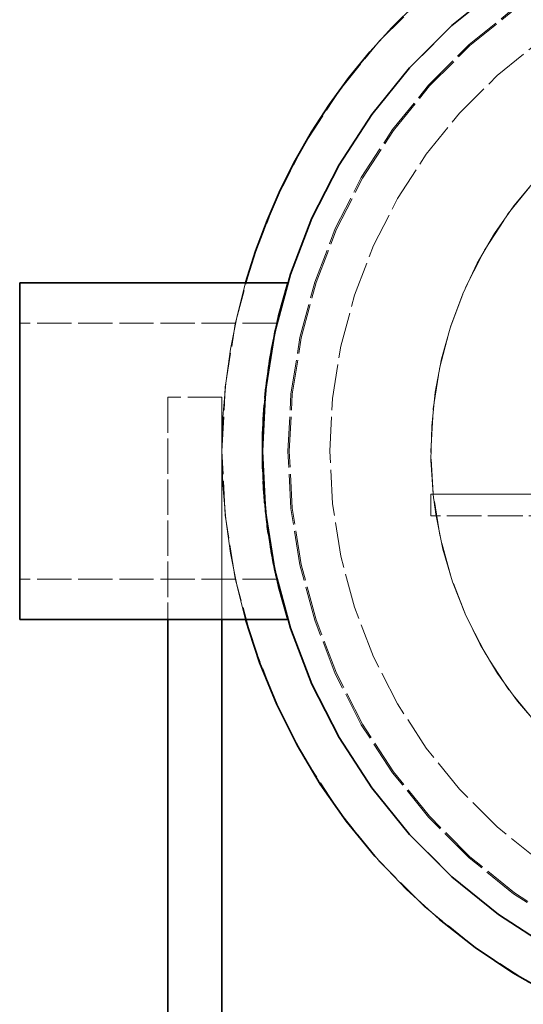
# Model space of a CAD drawing. Header units: millimetres. Extents: x 0 to 420, y 0 to 297.
# Tile 11 of 16: x 273 to 291, y 77 to 114. Entities that reach past the tile are written whole.
import ezdxf

# ---------------------------------------------------------------- set-up
doc = ezdxf.new("R2010")
doc.units = ezdxf.units.MM
doc.linetypes.add('DASHED', pattern=[1.524, 1.27, -0.254])
doc.layers.add('HIDDEN', color=7, linetype='DASHED', lineweight=13, true_color=0x969696)
doc.layers.add('OUTLINE', color=7, linetype='Continuous', lineweight=35, true_color=0x141414)

msp = doc.modelspace()

# ---------------------------------------------------------------- linework, layer by layer
at = {"layer": 'HIDDEN'}
for points in [[(298.332, 77.189), (296.183, 77.765), (294.107, 78.562), (292.125, 79.572), (290.26, 80.783), (288.531, 82.183), (286.958, 83.756), (285.558, 85.485), (284.347, 87.35), (283.337, 89.332), (282.54, 91.408), (281.964, 93.557), (281.616, 95.754), (281.5, 97.975), (281.616, 100.196), (281.964, 102.393), (282.54, 104.542), (283.337, 106.618), (284.347, 108.6), (285.558, 110.465), (286.958, 112.194), (288.531, 113.767), (290.26, 115.167)], [(293.497, 77.192), (291.375, 78.273), (289.378, 79.57), (287.527, 81.068), (285.843, 82.752), (284.345, 84.603), (283.048, 86.6), (281.967, 88.722), (281.113, 90.945), (280.497, 93.245), (280.125, 95.597), (280, 97.975), (280.125, 100.353), (280.497, 102.705), (281.113, 105.005), (281.967, 107.228), (283.048, 109.35), (284.345, 111.347), (285.843, 113.198), (287.527, 114.882)], [(292.6, 80.395), (290.818, 81.552), (289.167, 82.889), (287.664, 84.392), (286.327, 86.043), (285.17, 87.825), (284.205, 89.718), (283.444, 91.702), (282.894, 93.754), (282.561, 95.853), (282.45, 97.975), (282.561, 100.097), (282.894, 102.196), (283.444, 104.248), (284.205, 106.232), (285.17, 108.125), (286.327, 109.907), (287.664, 111.558), (289.167, 113.061), (290.818, 114.398)], [(292.6, 80.395), (290.818, 81.552), (289.167, 82.889), (287.664, 84.392), (286.327, 86.043), (285.17, 87.825), (284.205, 89.718), (283.444, 91.702), (282.894, 93.754), (282.561, 95.853), (282.45, 97.975), (282.561, 100.097), (282.894, 102.196), (283.444, 104.248), (284.205, 106.232), (285.17, 108.125), (286.327, 109.907), (287.664, 111.558), (289.167, 113.061), (290.818, 114.398)], [(292.625, 80.438), (290.847, 81.592), (289.2, 82.926), (287.701, 84.425), (286.367, 86.072), (285.213, 87.85), (284.251, 89.739), (283.491, 91.717), (282.943, 93.765), (282.611, 95.858), (282.5, 97.975), (282.611, 100.092), (282.943, 102.185), (283.491, 104.233), (284.251, 106.211), (285.213, 108.1), (286.367, 109.878), (287.701, 111.525), (289.2, 113.024), (290.847, 114.358)], [(292.625, 80.438), (290.847, 81.592), (289.2, 82.926), (287.701, 84.425), (286.367, 86.072), (285.213, 87.85), (284.251, 89.739), (283.491, 91.717), (282.943, 93.765), (282.611, 95.858), (282.5, 97.975), (282.611, 100.092), (282.943, 102.185), (283.491, 104.233), (284.251, 106.211), (285.213, 108.1), (286.367, 109.878), (287.701, 111.525), (289.2, 113.024), (290.847, 114.358)], [(292.625, 80.438), (290.847, 81.592), (289.2, 82.926), (287.701, 84.425), (286.367, 86.072), (285.213, 87.85), (284.251, 89.739), (283.491, 91.717), (282.943, 93.765), (282.611, 95.858), (282.5, 97.975), (282.611, 100.092), (282.943, 102.185), (283.491, 104.233), (284.251, 106.211), (285.213, 108.1), (286.367, 109.878), (287.701, 111.525), (289.2, 113.024), (290.847, 114.358)], [(292.625, 80.438), (290.847, 81.592), (289.2, 82.926), (287.701, 84.425), (286.367, 86.072), (285.213, 87.85), (284.251, 89.739), (283.491, 91.717), (282.943, 93.765), (282.611, 95.858), (282.5, 97.975), (282.611, 100.092), (282.943, 102.185), (283.491, 104.233), (284.251, 106.211), (285.213, 108.1), (286.367, 109.878), (287.701, 111.525), (289.2, 113.024), (290.847, 114.358)], [(292.625, 80.438), (290.847, 81.592), (289.2, 82.926), (287.701, 84.425), (286.367, 86.072), (285.213, 87.85), (284.251, 89.739), (283.491, 91.717), (282.943, 93.765), (282.611, 95.858), (282.5, 97.975), (282.611, 100.092), (282.943, 102.185), (283.491, 104.233), (284.251, 106.211), (285.213, 108.1), (286.367, 109.878), (287.701, 111.525), (289.2, 113.024), (290.847, 114.358)], [(292.625, 80.438), (290.847, 81.592), (289.2, 82.926), (287.701, 84.425), (286.367, 86.072), (285.213, 87.85), (284.251, 89.739), (283.491, 91.717), (282.943, 93.765), (282.611, 95.858), (282.5, 97.975), (282.611, 100.092), (282.943, 102.185), (283.491, 104.233), (284.251, 106.211), (285.213, 108.1), (286.367, 109.878), (287.701, 111.525), (289.2, 113.024), (290.847, 114.358)], [(292.625, 80.438), (290.847, 81.592), (289.2, 82.926), (287.701, 84.425), (286.367, 86.072), (285.213, 87.85), (284.251, 89.739), (283.491, 91.717), (282.943, 93.765), (282.611, 95.858), (282.5, 97.975), (282.611, 100.092), (282.943, 102.185), (283.491, 104.233), (284.251, 106.211), (285.213, 108.1), (286.367, 109.878), (287.701, 111.525), (289.2, 113.024), (290.847, 114.358)], [(292.625, 80.438), (290.847, 81.592), (289.2, 82.926), (287.701, 84.425), (286.367, 86.072), (285.213, 87.85), (284.251, 89.739), (283.491, 91.717), (282.943, 93.765), (282.611, 95.858), (282.5, 97.975), (282.611, 100.092), (282.943, 102.185), (283.491, 104.233), (284.251, 106.211), (285.213, 108.1), (286.367, 109.878), (287.701, 111.525), (289.2, 113.024), (290.847, 114.358)], [(292.625, 80.438), (290.847, 81.592), (289.2, 82.926), (287.701, 84.425), (286.367, 86.072), (285.213, 87.85), (284.251, 89.739), (283.491, 91.717), (282.943, 93.765), (282.611, 95.858), (282.5, 97.975), (282.611, 100.092), (282.943, 102.185), (283.491, 104.233), (284.251, 106.211), (285.213, 108.1), (286.367, 109.878), (287.701, 111.525), (289.2, 113.024), (290.847, 114.358)], [(292.625, 80.438), (290.847, 81.592), (289.2, 82.926), (287.701, 84.425), (286.367, 86.072), (285.213, 87.85), (284.251, 89.739), (283.491, 91.717), (282.943, 93.765), (282.611, 95.858), (282.5, 97.975), (282.611, 100.092), (282.943, 102.185), (283.491, 104.233), (284.251, 106.211), (285.213, 108.1), (286.367, 109.878), (287.701, 111.525), (289.2, 113.024), (290.847, 114.358)], [(292.625, 80.438), (290.847, 81.592), (289.2, 82.926), (287.701, 84.425), (286.367, 86.072), (285.213, 87.85), (284.251, 89.739), (283.491, 91.717), (282.943, 93.765), (282.611, 95.858), (282.5, 97.975), (282.611, 100.092), (282.943, 102.185), (283.491, 104.233), (284.251, 106.211), (285.213, 108.1), (286.367, 109.878), (287.701, 111.525), (289.2, 113.024), (290.847, 114.358)], [(292.625, 80.438), (290.847, 81.592), (289.2, 82.926), (287.701, 84.425), (286.367, 86.072), (285.213, 87.85), (284.251, 89.739), (283.491, 91.717), (282.943, 93.765), (282.611, 95.858), (282.5, 97.975), (282.611, 100.092), (282.943, 102.185), (283.491, 104.233), (284.251, 106.211), (285.213, 108.1), (286.367, 109.878), (287.701, 111.525), (289.2, 113.024), (290.847, 114.358)], [(292.625, 80.438), (290.847, 81.592), (289.2, 82.926), (287.701, 84.425), (286.367, 86.072), (285.213, 87.85), (284.251, 89.739), (283.491, 91.717), (282.943, 93.765), (282.611, 95.858), (282.5, 97.975), (282.611, 100.092), (282.943, 102.185), (283.491, 104.233), (284.251, 106.211), (285.213, 108.1), (286.367, 109.878), (287.701, 111.525), (289.2, 113.024), (290.847, 114.358)], [(292.625, 80.438), (290.847, 81.592), (289.2, 82.926), (287.701, 84.425), (286.367, 86.072), (285.213, 87.85), (284.251, 89.739), (283.491, 91.717), (282.943, 93.765), (282.611, 95.858), (282.5, 97.975), (282.611, 100.092), (282.943, 102.185), (283.491, 104.233), (284.251, 106.211), (285.213, 108.1), (286.367, 109.878), (287.701, 111.525), (289.2, 113.024), (290.847, 114.358)], [(292.625, 80.438), (290.847, 81.592), (289.2, 82.926), (287.701, 84.425), (286.367, 86.072), (285.213, 87.85), (284.251, 89.739), (283.491, 91.717), (282.943, 93.765), (282.611, 95.858), (282.5, 97.975), (282.611, 100.092), (282.943, 102.185), (283.491, 104.233), (284.251, 106.211), (285.213, 108.1), (286.367, 109.878), (287.701, 111.525), (289.2, 113.024), (290.847, 114.358)], [(292.625, 80.438), (290.847, 81.592), (289.2, 82.926), (287.701, 84.425), (286.367, 86.072), (285.213, 87.85), (284.251, 89.739), (283.491, 91.717), (282.943, 93.765), (282.611, 95.858), (282.5, 97.975), (282.611, 100.092), (282.943, 102.185), (283.491, 104.233), (284.251, 106.211), (285.213, 108.1), (286.367, 109.878), (287.701, 111.525), (289.2, 113.024), (290.847, 114.358)], [(292.625, 80.438), (290.847, 81.592), (289.2, 82.926), (287.701, 84.425), (286.367, 86.072), (285.213, 87.85), (284.251, 89.739), (283.491, 91.717), (282.943, 93.765), (282.611, 95.858), (282.5, 97.975), (282.611, 100.092), (282.943, 102.185), (283.491, 104.233), (284.251, 106.211), (285.213, 108.1), (286.367, 109.878), (287.701, 111.525), (289.2, 113.024), (290.847, 114.358)], [(292.625, 80.438), (290.847, 81.592), (289.2, 82.926), (287.701, 84.425), (286.367, 86.072), (285.213, 87.85), (284.251, 89.739), (283.491, 91.717), (282.943, 93.765), (282.611, 95.858), (282.5, 97.975), (282.611, 100.092), (282.943, 102.185), (283.491, 104.233), (284.251, 106.211), (285.213, 108.1), (286.367, 109.878), (287.701, 111.525), (289.2, 113.024), (290.847, 114.358)], [(292.625, 80.438), (290.847, 81.592), (289.2, 82.926), (287.701, 84.425), (286.367, 86.072), (285.213, 87.85), (284.251, 89.739), (283.491, 91.717), (282.943, 93.765), (282.611, 95.858), (282.5, 97.975), (282.611, 100.092), (282.943, 102.185), (283.491, 104.233), (284.251, 106.211), (285.213, 108.1), (286.367, 109.878), (287.701, 111.525), (289.2, 113.024), (290.847, 114.358)], [(292.625, 80.438), (290.847, 81.592), (289.2, 82.926), (287.701, 84.425), (286.367, 86.072), (285.213, 87.85), (284.251, 89.739), (283.491, 91.717), (282.943, 93.765), (282.611, 95.858), (282.5, 97.975), (282.611, 100.092), (282.943, 102.185), (283.491, 104.233), (284.251, 106.211), (285.213, 108.1), (286.367, 109.878), (287.701, 111.525), (289.2, 113.024), (290.847, 114.358)], [(291.729, 82.806), (290.204, 84.041), (288.816, 85.429), (287.581, 86.954), (286.512, 88.6), (285.621, 90.349), (284.918, 92.181), (284.41, 94.077), (284.103, 96.015), (284, 97.975), (284.103, 99.935), (284.41, 101.873), (284.918, 103.769), (285.621, 105.601), (286.512, 107.35), (287.581, 108.996), (288.816, 110.521), (290.204, 111.909), (291.729, 113.144)], [(291.729, 82.806), (290.204, 84.041), (288.816, 85.429), (287.581, 86.954), (286.512, 88.6), (285.621, 90.349), (284.918, 92.181), (284.41, 94.077), (284.103, 96.015), (284, 97.975), (284.103, 99.935), (284.41, 101.873), (284.918, 103.769), (285.621, 105.601), (286.512, 107.35), (287.581, 108.996), (288.816, 110.521), (290.204, 111.909), (291.729, 113.144)], [(291.729, 82.806), (290.204, 84.041), (288.816, 85.429), (287.581, 86.954), (286.512, 88.6), (285.621, 90.349), (284.918, 92.181), (284.41, 94.077), (284.103, 96.015), (284, 97.975), (284.103, 99.935), (284.41, 101.873), (284.918, 103.769), (285.621, 105.601), (286.512, 107.35), (287.581, 108.996), (288.816, 110.521), (290.204, 111.909), (291.729, 113.144)], [(291.729, 82.806), (290.204, 84.041), (288.816, 85.429), (287.581, 86.954), (286.512, 88.6), (285.621, 90.349), (284.918, 92.181), (284.41, 94.077), (284.103, 96.015), (284, 97.975), (284.103, 99.935), (284.41, 101.873), (284.918, 103.769), (285.621, 105.601), (286.512, 107.35), (287.581, 108.996), (288.816, 110.521), (290.204, 111.909), (291.729, 113.144)], [(291.729, 82.806), (290.204, 84.041), (288.816, 85.429), (287.581, 86.954), (286.512, 88.6), (285.621, 90.349), (284.918, 92.181), (284.41, 94.077), (284.103, 96.015), (284, 97.975), (284.103, 99.935), (284.41, 101.873), (284.918, 103.769), (285.621, 105.601), (286.512, 107.35), (287.581, 108.996), (288.816, 110.521), (290.204, 111.909), (291.729, 113.144)], [(291.729, 82.806), (290.204, 84.041), (288.816, 85.429), (287.581, 86.954), (286.512, 88.6), (285.621, 90.349), (284.918, 92.181), (284.41, 94.077), (284.103, 96.015), (284, 97.975), (284.103, 99.935), (284.41, 101.873), (284.918, 103.769), (285.621, 105.601), (286.512, 107.35), (287.581, 108.996), (288.816, 110.521), (290.204, 111.909), (291.729, 113.144)], [(291.729, 82.806), (290.204, 84.041), (288.816, 85.429), (287.581, 86.954), (286.512, 88.6), (285.621, 90.349), (284.918, 92.181), (284.41, 94.077), (284.103, 96.015), (284, 97.975), (284.103, 99.935), (284.41, 101.873), (284.918, 103.769), (285.621, 105.601), (286.512, 107.35), (287.581, 108.996), (288.816, 110.521), (290.204, 111.909), (291.729, 113.144)], [(291.729, 82.806), (290.204, 84.041), (288.816, 85.429), (287.581, 86.954), (286.512, 88.6), (285.621, 90.349), (284.918, 92.181), (284.41, 94.077), (284.103, 96.015), (284, 97.975), (284.103, 99.935), (284.41, 101.873), (284.918, 103.769), (285.621, 105.601), (286.512, 107.35), (287.581, 108.996), (288.816, 110.521), (290.204, 111.909), (291.729, 113.144)], [(291.729, 82.806), (290.204, 84.041), (288.816, 85.429), (287.581, 86.954), (286.512, 88.6), (285.621, 90.349), (284.918, 92.181), (284.41, 94.077), (284.103, 96.015), (284, 97.975), (284.103, 99.935), (284.41, 101.873), (284.918, 103.769), (285.621, 105.601), (286.512, 107.35), (287.581, 108.996), (288.816, 110.521), (290.204, 111.909), (291.729, 113.144)], [(291.729, 82.806), (290.204, 84.041), (288.816, 85.429), (287.581, 86.954), (286.512, 88.6), (285.621, 90.349), (284.918, 92.181), (284.41, 94.077), (284.103, 96.015), (284, 97.975), (284.103, 99.935), (284.41, 101.873), (284.918, 103.769), (285.621, 105.601), (286.512, 107.35), (287.581, 108.996), (288.816, 110.521), (290.204, 111.909), (291.729, 113.144)], [(291.729, 82.806), (290.204, 84.041), (288.816, 85.429), (287.581, 86.954), (286.512, 88.6), (285.621, 90.349), (284.918, 92.181), (284.41, 94.077), (284.103, 96.015), (284, 97.975), (284.103, 99.935), (284.41, 101.873), (284.918, 103.769), (285.621, 105.601), (286.512, 107.35), (287.581, 108.996), (288.816, 110.521), (290.204, 111.909), (291.729, 113.144)], [(291.729, 82.806), (290.204, 84.041), (288.816, 85.429), (287.581, 86.954), (286.512, 88.6), (285.621, 90.349), (284.918, 92.181), (284.41, 94.077), (284.103, 96.015), (284, 97.975), (284.103, 99.935), (284.41, 101.873), (284.918, 103.769), (285.621, 105.601), (286.512, 107.35), (287.581, 108.996), (288.816, 110.521), (290.204, 111.909), (291.729, 113.144)], [(291.729, 82.806), (290.204, 84.041), (288.816, 85.429), (287.581, 86.954), (286.512, 88.6), (285.621, 90.349), (284.918, 92.181), (284.41, 94.077), (284.103, 96.015), (284, 97.975), (284.103, 99.935), (284.41, 101.873), (284.918, 103.769), (285.621, 105.601), (286.512, 107.35), (287.581, 108.996), (288.816, 110.521), (290.204, 111.909), (291.729, 113.144)], [(291.729, 82.806), (290.204, 84.041), (288.816, 85.429), (287.581, 86.954), (286.512, 88.6), (285.621, 90.349), (284.918, 92.181), (284.41, 94.077), (284.103, 96.015), (284, 97.975), (284.103, 99.935), (284.41, 101.873), (284.918, 103.769), (285.621, 105.601), (286.512, 107.35), (287.581, 108.996), (288.816, 110.521), (290.204, 111.909), (291.729, 113.144)], [(291.729, 82.806), (290.204, 84.041), (288.816, 85.429), (287.581, 86.954), (286.512, 88.6), (285.621, 90.349), (284.918, 92.181), (284.41, 94.077), (284.103, 96.015), (284, 97.975), (284.103, 99.935), (284.41, 101.873), (284.918, 103.769), (285.621, 105.601), (286.512, 107.35), (287.581, 108.996), (288.816, 110.521), (290.204, 111.909), (291.729, 113.144)], [(291.729, 82.806), (290.204, 84.041), (288.816, 85.429), (287.581, 86.954), (286.512, 88.6), (285.621, 90.349), (284.918, 92.181), (284.41, 94.077), (284.103, 96.015), (284, 97.975), (284.103, 99.935), (284.41, 101.873), (284.918, 103.769), (285.621, 105.601), (286.512, 107.35), (287.581, 108.996), (288.816, 110.521), (290.204, 111.909), (291.729, 113.144)], [(291.729, 82.806), (290.204, 84.041), (288.816, 85.429), (287.581, 86.954), (286.512, 88.6), (285.621, 90.349), (284.918, 92.181), (284.41, 94.077), (284.103, 96.015), (284, 97.975), (284.103, 99.935), (284.41, 101.873), (284.918, 103.769), (285.621, 105.601), (286.512, 107.35), (287.581, 108.996), (288.816, 110.521), (290.204, 111.909), (291.729, 113.144)], [(291.729, 82.806), (290.204, 84.041), (288.816, 85.429), (287.581, 86.954), (286.512, 88.6), (285.621, 90.349), (284.918, 92.181), (284.41, 94.077), (284.103, 96.015), (284, 97.975), (284.103, 99.935), (284.41, 101.873), (284.918, 103.769), (285.621, 105.601), (286.512, 107.35), (287.581, 108.996), (288.816, 110.521), (290.204, 111.909), (291.729, 113.144)], [(291.729, 82.806), (290.204, 84.041), (288.816, 85.429), (287.581, 86.954), (286.512, 88.6), (285.621, 90.349), (284.918, 92.181), (284.41, 94.077), (284.103, 96.015), (284, 97.975), (284.103, 99.935), (284.41, 101.873), (284.918, 103.769), (285.621, 105.601), (286.512, 107.35), (287.581, 108.996), (288.816, 110.521), (290.204, 111.909), (291.729, 113.144)], [(291.729, 82.806), (290.204, 84.041), (288.816, 85.429), (287.581, 86.954), (286.512, 88.6), (285.621, 90.349), (284.918, 92.181), (284.41, 94.077), (284.103, 96.015), (284, 97.975), (284.103, 99.935), (284.41, 101.873), (284.918, 103.769), (285.621, 105.601), (286.512, 107.35), (287.581, 108.996), (288.816, 110.521), (290.204, 111.909), (291.729, 113.144)], [(291.729, 82.806), (290.204, 84.041), (288.816, 85.429), (287.581, 86.954), (286.512, 88.6), (285.621, 90.349), (284.918, 92.181), (284.41, 94.077), (284.103, 96.015), (284, 97.975), (284.103, 99.935), (284.41, 101.873), (284.918, 103.769), (285.621, 105.601), (286.512, 107.35), (287.581, 108.996), (288.816, 110.521), (290.204, 111.909), (291.729, 113.144)], [(291.729, 82.806), (290.204, 84.041), (288.816, 85.429), (287.581, 86.954), (286.512, 88.6), (285.621, 90.349), (284.918, 92.181), (284.41, 94.077), (284.103, 96.015), (284, 97.975), (284.103, 99.935), (284.41, 101.873), (284.918, 103.769), (285.621, 105.601), (286.512, 107.35), (287.581, 108.996), (288.816, 110.521), (290.204, 111.909), (291.729, 113.144)], [(291.729, 82.806), (290.204, 84.041), (288.816, 85.429), (287.581, 86.954), (286.512, 88.6), (285.621, 90.349), (284.918, 92.181), (284.41, 94.077), (284.103, 96.015), (284, 97.975), (284.103, 99.935), (284.41, 101.873), (284.918, 103.769), (285.621, 105.601), (286.512, 107.35), (287.581, 108.996), (288.816, 110.521), (290.204, 111.909), (291.729, 113.144)], [(291.729, 82.806), (290.204, 84.041), (288.816, 85.429), (287.581, 86.954), (286.512, 88.6), (285.621, 90.349), (284.918, 92.181), (284.41, 94.077), (284.103, 96.015), (284, 97.975), (284.103, 99.935), (284.41, 101.873), (284.918, 103.769), (285.621, 105.601), (286.512, 107.35), (287.581, 108.996), (288.816, 110.521), (290.204, 111.909), (291.729, 113.144)], [(291.729, 82.806), (290.204, 84.041), (288.816, 85.429), (287.581, 86.954), (286.512, 88.6), (285.621, 90.349), (284.918, 92.181), (284.41, 94.077), (284.103, 96.015), (284, 97.975), (284.103, 99.935), (284.41, 101.873), (284.918, 103.769), (285.621, 105.601), (286.512, 107.35), (287.581, 108.996), (288.816, 110.521), (290.204, 111.909), (291.729, 113.144)], [(291.729, 82.806), (290.204, 84.041), (288.816, 85.429), (287.581, 86.954), (286.512, 88.6), (285.621, 90.349), (284.918, 92.181), (284.41, 94.077), (284.103, 96.015), (284, 97.975), (284.103, 99.935), (284.41, 101.873), (284.918, 103.769), (285.621, 105.601), (286.512, 107.35), (287.581, 108.996), (288.816, 110.521), (290.204, 111.909), (291.729, 113.144)], [(291.729, 82.806), (290.204, 84.041), (288.816, 85.429), (287.581, 86.954), (286.512, 88.6), (285.621, 90.349), (284.918, 92.181), (284.41, 94.077), (284.103, 96.015), (284, 97.975), (284.103, 99.935), (284.41, 101.873), (284.918, 103.769), (285.621, 105.601), (286.512, 107.35), (287.581, 108.996), (288.816, 110.521), (290.204, 111.909), (291.729, 113.144)], [(291.729, 82.806), (290.204, 84.041), (288.816, 85.429), (287.581, 86.954), (286.512, 88.6), (285.621, 90.349), (284.918, 92.181), (284.41, 94.077), (284.103, 96.015), (284, 97.975), (284.103, 99.935), (284.41, 101.873), (284.918, 103.769), (285.621, 105.601), (286.512, 107.35), (287.581, 108.996), (288.816, 110.521), (290.204, 111.909), (291.729, 113.144)], [(291.603, 87.938), (290.615, 89.158), (289.76, 90.475), (289.047, 91.874), (288.484, 93.34), (288.078, 94.856), (287.832, 96.407), (287.75, 97.975), (287.832, 99.543), (288.078, 101.094), (288.484, 102.61), (289.047, 104.076), (289.76, 105.475), (290.615, 106.792), (291.603, 108.012)], [(291.603, 87.938), (290.615, 89.158), (289.76, 90.475), (289.047, 91.874), (288.484, 93.34), (288.078, 94.856), (287.832, 96.407), (287.75, 97.975), (287.832, 99.543), (288.078, 101.094), (288.484, 102.61), (289.047, 104.076), (289.76, 105.475), (290.615, 106.792), (291.603, 108.012)], [(287.836, 96.375), (287.754, 97.638), (287.779, 98.903), (287.91, 100.161), (288.147, 101.404), (288.488, 102.623), (288.931, 103.808), (289.471, 104.952), (290.107, 106.046), (290.832, 107.083), (291.642, 108.055)], [(287.836, 96.375), (287.754, 97.638), (287.779, 98.903), (287.91, 100.161), (288.147, 101.404), (288.488, 102.623), (288.931, 103.808), (289.471, 104.952), (290.107, 106.046), (290.832, 107.083), (291.642, 108.055)], [(272.5, 104.225), (272.5, 102.975), (272.5, 101.725), (272.5, 100.475), (272.5, 99.225), (272.5, 97.975), (272.5, 96.725), (272.5, 95.475), (272.5, 94.225), (272.5, 92.975), (272.5, 91.725)], [(280.875, 91.725), (280.562, 92.952), (280.316, 94.194), (280.141, 95.448), (280.035, 96.709), (280, 97.975), (280.035, 99.241), (280.141, 100.502), (280.316, 101.756), (280.562, 102.998), (280.875, 104.225)], [(282.44, 104.225), (282.103, 103.002), (281.84, 101.761), (281.651, 100.506), (281.538, 99.243), (281.5, 97.975), (281.538, 96.707), (281.651, 95.444), (281.84, 94.189), (282.103, 92.948), (282.44, 91.725)], [(272.5, 102.725), (272.5, 101.368), (272.5, 100.011), (272.5, 98.654), (272.5, 97.296), (272.5, 95.939), (272.5, 94.582), (272.5, 93.225)], [(272.5, 93.225), (272.5, 94.582), (272.5, 95.939), (272.5, 97.296), (272.5, 98.654), (272.5, 100.011), (272.5, 101.368), (272.5, 102.725)], [(282.038, 102.725), (272.5, 102.725)], [(282.038, 102.725), (281.775, 101.382), (281.599, 100.025), (281.511, 98.659), (281.511, 97.291), (281.599, 95.925), (281.775, 94.568), (282.038, 93.225)], [(281.994, 102.531), (282.001, 102.563), (282.008, 102.596), (282.016, 102.628), (282.023, 102.66), (282.03, 102.693), (282.038, 102.725)], [(281.835, 101.734), (281.851, 101.82), (281.867, 101.906), (281.883, 101.993), (281.9, 102.079), (281.917, 102.165), (281.935, 102.251)], [(281.636, 100.379), (281.647, 100.473), (281.659, 100.568), (281.671, 100.662), (281.683, 100.757), (281.696, 100.851), (281.709, 100.945)], [(278, 99.975), (278, 91.725)], [(280, 99.975), (278, 99.975)], [(278, 71.225), (278, 99.975)], [(280, 99.975), (278, 99.975)], [(280, 91.725), (280, 99.975)], [(280, 74.225), (280, 99.975)], [(281.569, 99.687), (281.572, 99.727), (281.576, 99.767), (281.579, 99.807), (281.583, 99.848), (281.586, 99.888), (281.59, 99.928)], [(281.593, 99.963), (281.594, 99.968), (281.594, 99.973), (281.595, 99.977), (281.595, 99.982), (281.595, 99.987), (281.596, 99.992)], [(281.51, 98.622), (281.51, 98.624), (281.51, 98.626), (281.51, 98.628), (281.51, 98.629), (281.51, 98.631), (281.51, 98.633)], [(281.501, 97.755), (281.501, 97.814), (281.5, 97.873), (281.5, 97.932), (281.5, 97.991), (281.5, 98.049), (281.5, 98.108)], [(281.529, 96.862), (281.525, 96.937), (281.522, 97.013), (281.518, 97.089), (281.515, 97.165), (281.513, 97.241), (281.51, 97.317)], [(281.564, 96.332), (281.563, 96.341), (281.562, 96.349), (281.562, 96.358), (281.561, 96.367), (281.56, 96.376), (281.56, 96.384)], [(287.836, 96.375), (287.75, 96.375)], [(287.75, 96.375), (287.75, 95.575)], [(287.836, 96.375), (287.75, 96.375)], [(287.75, 96.375), (287.75, 95.575)], [(287.943, 95.575), (287.922, 95.708), (287.903, 95.841), (287.884, 95.974), (287.867, 96.108), (287.851, 96.241), (287.836, 96.375)], [(298.75, 96.375), (287.836, 96.375)], [(296.967, 96.375), (287.836, 96.375)], [(287.943, 95.575), (287.922, 95.708), (287.903, 95.841), (287.884, 95.974), (287.867, 96.108), (287.851, 96.241), (287.836, 96.375)], [(281.651, 95.445), (281.64, 95.541), (281.629, 95.637), (281.619, 95.733), (281.609, 95.83), (281.599, 95.926), (281.59, 96.022)], [(287.943, 95.575), (287.75, 95.575)], [(287.943, 95.575), (287.75, 95.575)], [(294.702, 85.317), (293.664, 86.04), (292.69, 86.848), (291.788, 87.736), (290.964, 88.696), (290.224, 89.722), (289.573, 90.807), (289.016, 91.943), (288.557, 93.122), (288.198, 94.336), (287.943, 95.575)], [(298.75, 95.575), (287.943, 95.575)], [(297.251, 95.575), (287.943, 95.575)], [(294.702, 85.317), (293.664, 86.04), (292.69, 86.848), (291.788, 87.736), (290.964, 88.696), (290.224, 89.722), (289.573, 90.807), (289.016, 91.943), (288.557, 93.122), (288.198, 94.336), (287.943, 95.575)], [(281.802, 94.405), (281.788, 94.491), (281.773, 94.577), (281.76, 94.664), (281.746, 94.75), (281.733, 94.837), (281.72, 94.923)], [(281.875, 93.998), (281.873, 94.011), (281.871, 94.024), (281.868, 94.037), (281.866, 94.049), (281.863, 94.062), (281.861, 94.075)], [(282.038, 93.225), (272.5, 93.225)], [(281.978, 93.494), (281.977, 93.5), (281.975, 93.505), (281.974, 93.511), (281.973, 93.517), (281.972, 93.522), (281.971, 93.528)], [(282.038, 93.225), (282.036, 93.234), (282.034, 93.243), (282.032, 93.251), (282.03, 93.26), (282.028, 93.269), (282.026, 93.278)]]:
    msp.add_lwpolyline(points, dxfattribs=at)
at = {"layer": 'OUTLINE'}
for points in [[(298.332, 77.189), (296.183, 77.765), (294.107, 78.562), (292.125, 79.572), (290.26, 80.783), (288.531, 82.183), (286.958, 83.756), (285.558, 85.485), (284.347, 87.35), (283.337, 89.332), (282.54, 91.408), (281.964, 93.557), (281.616, 95.754), (281.5, 97.975), (281.616, 100.196), (281.964, 102.393), (282.54, 104.542), (283.337, 106.618), (284.347, 108.6), (285.558, 110.465), (286.958, 112.194), (288.531, 113.767), (290.26, 115.167)], [(280.875, 104.225), (281.243, 105.393), (281.674, 106.54), (282.166, 107.662), (282.717, 108.756), (283.326, 109.819), (283.992, 110.847), (284.712, 111.838), (285.484, 112.789), (286.307, 113.697), (287.177, 114.559)], [(282.44, 104.225), (272.5, 104.225)], [(272.5, 91.725), (272.5, 92.975), (272.5, 94.225), (272.5, 95.475), (272.5, 96.725), (272.5, 97.975), (272.5, 99.225), (272.5, 100.475), (272.5, 101.725), (272.5, 102.975), (272.5, 104.225)], [(282.44, 91.725), (282.103, 92.948), (281.84, 94.189), (281.651, 95.444), (281.538, 96.707), (281.5, 97.975), (281.538, 99.243), (281.651, 100.506), (281.84, 101.761), (282.103, 103.002), (282.44, 104.225)], [(281.935, 102.251), (281.944, 102.298), (281.954, 102.344), (281.964, 102.391), (281.974, 102.437), (281.984, 102.484), (281.994, 102.531)], [(281.709, 100.945), (281.728, 101.077), (281.747, 101.209), (281.768, 101.34), (281.79, 101.472), (281.812, 101.603), (281.835, 101.734)], [(281.596, 99.992), (281.602, 100.056), (281.609, 100.121), (281.615, 100.185), (281.622, 100.25), (281.629, 100.314), (281.636, 100.379)], [(281.59, 99.928), (281.59, 99.934), (281.591, 99.94), (281.592, 99.945), (281.592, 99.951), (281.593, 99.957), (281.593, 99.963)], [(281.51, 98.633), (281.516, 98.809), (281.524, 98.985), (281.533, 99.16), (281.544, 99.336), (281.556, 99.511), (281.569, 99.687)], [(281.5, 98.108), (281.501, 98.194), (281.502, 98.28), (281.504, 98.365), (281.505, 98.451), (281.507, 98.536), (281.51, 98.622)], [(281.51, 97.317), (281.508, 97.39), (281.506, 97.463), (281.505, 97.536), (281.503, 97.609), (281.502, 97.682), (281.501, 97.755)], [(281.56, 96.384), (281.554, 96.464), (281.548, 96.543), (281.543, 96.623), (281.538, 96.702), (281.534, 96.782), (281.529, 96.862)], [(281.59, 96.022), (281.585, 96.074), (281.581, 96.125), (281.576, 96.177), (281.572, 96.229), (281.568, 96.28), (281.564, 96.332)], [(281.72, 94.923), (281.708, 95.01), (281.696, 95.097), (281.684, 95.184), (281.673, 95.271), (281.662, 95.358), (281.651, 95.445)], [(281.861, 94.075), (281.851, 94.13), (281.841, 94.185), (281.831, 94.239), (281.821, 94.294), (281.812, 94.35), (281.802, 94.405)], [(281.971, 93.528), (281.954, 93.606), (281.938, 93.685), (281.922, 93.763), (281.906, 93.841), (281.89, 93.92), (281.875, 93.998)], [(282.026, 93.278), (282.018, 93.314), (282.009, 93.35), (282.001, 93.386), (281.994, 93.422), (281.986, 93.458), (281.978, 93.494)], [(282.44, 91.725), (272.5, 91.725)], [(278, 91.725), (278, 71.225)], [(280, 74.225), (280, 91.725)], [(293.772, 77.071), (292.253, 77.791), (290.791, 78.622), (289.395, 79.557), (288.072, 80.594), (286.828, 81.725), (285.672, 82.945), (284.609, 84.247), (283.645, 85.624), (282.785, 87.068), (282.034, 88.572), (281.397, 90.127), (280.875, 91.725)]]:
    msp.add_lwpolyline(points, dxfattribs=at)

doc.saveas('drawing.dxf')
